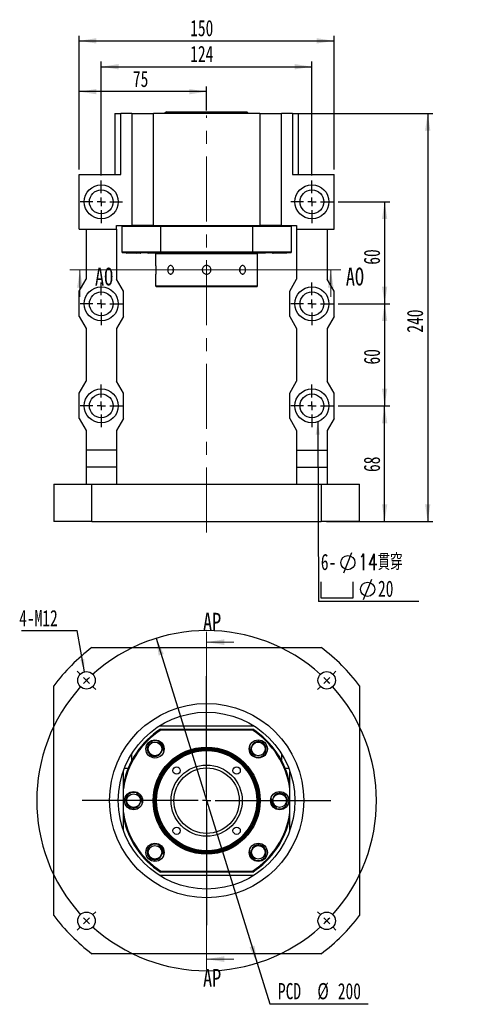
# Paper-space layout 'MBCK40-H' of a CAD drawing. Header units: millimetres. Extents: x 20 to 284, y 3 to 206.
# Tile 1 of 5: x 20 to 110, y 13 to 206. Entities that reach past the tile are written whole.
import ezdxf

# ---------------------------------------------------------------- set-up
doc = ezdxf.new("R2010")
doc.units = ezdxf.units.MM
doc.linetypes.add('CENTERX2', pattern=[20.32, 12.7, -2.54, 2.54, -2.54])
doc.layers.add('圖層0', color=7, linetype='Continuous')
doc.styles.add('SLDTEXTSTYLE0', font='TXT', dxfattribs={"width": 0.7})
doc.styles.add('SLDTEXTSTYLE1', font='TXT', dxfattribs={"width": 0.7, "bigfont": 'bigfont'})
doc.styles.add('SLDTEXTSTYLE3', font='TXT', dxfattribs={"width": 0.75})
doc.dimstyles.new('SLDDIMSTYLE1', dxfattribs={"dimtxt": 3.389974, "dimasz": 2.5, "dimexe": 0, "dimexo": 0.0625, "dimgap": 0.847493, "dimtad": 0, "dimtih": 1, "dimtoh": 1, "dimlfac": 3, "dimrnd": 1e-09, "dimzin": 12, "dimdsep": 46, "dimtxsty": 'SLDTEXTSTYLE0', "dimsah": 1, "dimcen": 0, "dimadec": 0, "dimazin": 3, "dimtfac": 1, "dimtmove": 0, "dimatfit": 3, "dimfxl": 0, "dimfrac": 2, "dimtolj": 1, "dimtzin": 12, "dimarcsym": 0})
doc.dimstyles.new('SLDDIMSTYLE2', dxfattribs={"dimtxt": 0.18, "dimasz": 2.5, "dimexe": 0, "dimexo": 0.0625, "dimgap": 0, "dimtad": 0, "dimtih": 1, "dimtoh": 1, "dimdec": 0, "dimrnd": 1e-09, "dimzin": 0, "dimdsep": 46, "dimtxsty": 'Standard', "dimsah": 1, "dimcen": 0.09, "dimadec": 0, "dimazin": 0, "dimtfac": 2.5, "dimtdec": 0, "dimtofl": 0, "dimtmove": 0, "dimatfit": 3, "dimfxl": 0, "dimfrac": 2, "dimtolj": 1, "dimtzin": 0, "dimarcsym": 0})
doc.dimstyles.new('SLDDIMSTYLE3', dxfattribs={"dimtxt": 3.389974, "dimasz": 2.5, "dimexe": 0, "dimexo": 0.0625, "dimgap": 0.847493, "dimtad": 1, "dimlfac": 3, "dimrnd": 1e-09, "dimzin": 12, "dimdsep": 46, "dimtxsty": 'SLDTEXTSTYLE0', "dimsah": 1, "dimcen": 0.09, "dimadec": 0, "dimazin": 3, "dimtfac": 1, "dimtofl": 0, "dimtmove": 0, "dimatfit": 3, "dimfxl": 0, "dimfrac": 2, "dimtolj": 1, "dimtzin": 12, "dimarcsym": 0})

# ---------------------------------------------------------------- blocks, each defined once
blk = doc.blocks.new('_D_40')
at = {"layer": '圖層0', "color": 7}
for p, q in [((46.95, 84.64), (66.78, 20.99)), ((66.78, 20.99), (69.27, 12.97)), ((69.27, 12.97), (88.58, 12.97))]:
    blk.add_line(p, q, dxfattribs=at)
for points in [[(46.95, 84.64), (47.46, 81.25), (48.46, 81.56)], [(66.78, 20.99), (66.27, 24.38), (65.27, 24.07)]]:
    blk.add_solid(points, dxfattribs=at)
at = {"layer": '圖層0', "color": 7, "char_height": 3.175, "attachment_point": 1, "style": 'SLDTEXTSTYLE0'}
for s, insert in [('PCD', (70.86, 17.06)), ('%%c', (78.59, 17.06)), ('200', (82.61, 17.06))]:
    blk.add_mtext(s, dxfattribs=dict(at, insert=insert))
blk = doc.blocks.new('SW_NOTE_10')
at = {"layer": '圖層0', "color": 0}
blk.add_line((-10.95, 0), (0, 0), dxfattribs=at)
at = {"layer": '圖層0', "color": 0, "insert": (-11.37, 4.01), "char_height": 3.175, "attachment_point": 1, "style": 'SLDTEXTSTYLE0'}
blk.add_mtext('4-M12', dxfattribs=at)
blk = doc.blocks.new('SW_CENTERMARKSYMBOL_16')
at = {"layer": '圖層0', "color": 0}
for p, q in [((-48.32, 1.18), (-48.94, 1.8)), ((-47.14, 0), (-47.73, 0.59)), ((-47.14, 0), (-46.55, -0.59)), ((-23.57, -21.9), (-23.57, 0.83)), ((0, 0), (-0.59, -0.59)), ((0, 0), (0.59, 0.59)), ((1.18, 1.18), (1.8, 1.8)), ((-45.96, -1.18), (-45.34, -1.8)), ((-1.18, -1.18), (-1.8, -1.8)), ((-23.57, -23.57), (-23.57, -22.74)), ((-25.24, -23.57), (-47.97, -23.57)), ((-23.57, -23.57), (-24.4, -23.57)), ((-23.57, -23.57), (-23.57, -24.4)), ((-23.57, -23.57), (-22.74, -23.57)), ((-21.9, -23.57), (0.83, -23.57)), ((-23.57, -25.24), (-23.57, -47.97)), ((-45.96, -45.96), (-45.34, -45.34)), ((-1.18, -45.96), (-1.8, -45.34)), ((-47.14, -47.14), (-47.73, -47.73)), ((-47.14, -47.14), (-46.55, -46.55)), ((0, -47.14), (-0.59, -46.55)), ((0, -47.14), (0.59, -47.73)), ((-48.32, -48.32), (-48.94, -48.94)), ((1.18, -48.32), (1.8, -48.94))]:
    blk.add_line(p, q, dxfattribs=at)
for start, end in [(47.8648, 132.1352), (135, 136.4324), (133.5676, 135), (45, 46.4324), (43.5676, 45), (137.8648, 222.1352), (317.8648, 42.1352), (223.5676, 225), (225, 226.4324), (313.5676, 315), (315, 316.4324), (227.8648, 312.1352)]:
    blk.add_arc((-23.57, -23.57), 33.33, start, end, dxfattribs=at)
blk = doc.blocks.new('_D_41')
at = {"layer": '圖層0', "color": 7}
for p, q in [((74.71, 187.52), (101.25, 187.52)), ((100.25, 187.52), (100.25, 107.52)), ((80.36, 107.52), (101.25, 107.52))]:
    blk.add_line(p, q, dxfattribs=at)
for points in [[(100.25, 187.52), (99.73, 184.13), (100.77, 184.13)], [(100.25, 107.52), (100.77, 110.91), (99.73, 110.91)]]:
    blk.add_solid(points, dxfattribs=at)
at = {"layer": '圖層0', "color": 7, "insert": (96.16, 144.54), "char_height": 3.175, "attachment_point": 1, "rotation": 90, "style": 'SLDTEXTSTYLE0'}
blk.add_mtext('240', dxfattribs=at)
blk = doc.blocks.new('_D_42')
at = {"layer": '圖層0', "color": 7}
for p, q in [((36.2, 175.36), (36.2, 197.66)), ((77.53, 175.36), (77.53, 197.66)), ((36.2, 196.66), (77.53, 196.66))]:
    blk.add_line(p, q, dxfattribs=at)
for points in [[(36.2, 196.66), (39.59, 196.14), (39.59, 197.19)], [(77.53, 196.66), (74.14, 197.19), (74.14, 196.14)]]:
    blk.add_solid(points, dxfattribs=at)
at = {"layer": '圖層0', "color": 7, "insert": (53.64, 200.76), "char_height": 3.175, "attachment_point": 1, "style": 'SLDTEXTSTYLE0'}
blk.add_mtext('124', dxfattribs=at)
blk = doc.blocks.new('_D_43')
at = {"layer": '圖層0', "color": 7}
for p, q in [((82.7, 130.19), (92.79, 130.19)), ((91.79, 107.52), (91.79, 130.19)), ((87.86, 107.52), (92.79, 107.52))]:
    blk.add_line(p, q, dxfattribs=at)
for points in [[(91.79, 130.19), (91.27, 126.8), (92.32, 126.8)], [(91.79, 107.52), (92.32, 110.91), (91.27, 110.91)]]:
    blk.add_solid(points, dxfattribs=at)
at = {"layer": '圖層0', "color": 7, "insert": (87.7, 117.23), "char_height": 3.175, "attachment_point": 1, "rotation": 90, "style": 'SLDTEXTSTYLE0'}
blk.add_mtext('68', dxfattribs=at)
blk = doc.blocks.new('_D_44')
at = {"layer": '圖層0', "color": 7}
for p, q in [((82.7, 150.19), (92.79, 150.19)), ((91.79, 150.19), (91.79, 130.19)), ((82.7, 130.19), (92.79, 130.19))]:
    blk.add_line(p, q, dxfattribs=at)
for points in [[(91.79, 150.19), (91.27, 146.8), (92.32, 146.8)], [(91.79, 130.19), (92.32, 133.58), (91.27, 133.58)]]:
    blk.add_solid(points, dxfattribs=at)
at = {"layer": '圖層0', "color": 7, "insert": (87.7, 138.3), "char_height": 3.175, "attachment_point": 1, "rotation": 90, "style": 'SLDTEXTSTYLE0'}
blk.add_mtext('60', dxfattribs=at)
blk = doc.blocks.new('_D_45')
at = {"layer": '圖層0', "color": 7}
for p, q in [((82.7, 170.19), (92.79, 170.19)), ((91.79, 170.19), (91.79, 150.19)), ((82.7, 150.19), (92.79, 150.19))]:
    blk.add_line(p, q, dxfattribs=at)
for points in [[(91.79, 170.19), (91.27, 166.8), (92.32, 166.8)], [(91.79, 150.19), (92.32, 153.58), (91.27, 153.58)]]:
    blk.add_solid(points, dxfattribs=at)
at = {"layer": '圖層0', "color": 7, "insert": (87.7, 157.86), "char_height": 3.175, "attachment_point": 1, "rotation": 90, "style": 'SLDTEXTSTYLE0'}
blk.add_mtext('60', dxfattribs=at)
blk = doc.blocks.new('_D_46')
at = {"layer": '圖層0', "color": 7}
for p, q in [((31.86, 176.52), (31.86, 192.78)), ((56.86, 191.78), (31.86, 191.78)), ((56.86, 188.08), (56.86, 192.78))]:
    blk.add_line(p, q, dxfattribs=at)
for points in [[(31.86, 191.78), (35.25, 191.26), (35.25, 192.3)], [(56.86, 191.78), (53.47, 192.3), (53.47, 191.26)]]:
    blk.add_solid(points, dxfattribs=at)
at = {"layer": '圖層0', "color": 7, "insert": (42.4, 195.87), "char_height": 3.175, "attachment_point": 1, "style": 'SLDTEXTSTYLE0'}
blk.add_mtext('75', dxfattribs=at)
blk = doc.blocks.new('_D_47')
at = {"layer": '圖層0', "color": 7}
for p, q in [((31.86, 176.52), (31.86, 202.74)), ((81.86, 176.52), (81.86, 202.74)), ((31.86, 201.74), (81.86, 201.74))]:
    blk.add_line(p, q, dxfattribs=at)
for points in [[(31.86, 201.74), (35.25, 201.21), (35.25, 202.26)], [(81.86, 201.74), (78.47, 202.26), (78.47, 201.21)]]:
    blk.add_solid(points, dxfattribs=at)
at = {"layer": '圖層0', "color": 7, "insert": (53.64, 205.83), "char_height": 3.175, "attachment_point": 1, "style": 'SLDTEXTSTYLE0'}
blk.add_mtext('150', dxfattribs=at)
blk = doc.blocks.new('SW_SYMBOL_HOLE_DIAM')
at = {"layer": '圖層0', "color": 0}
blk.add_line((300, 0), (700, 1000), dxfattribs=at)
blk.add_circle((500, 500), 350, dxfattribs=at)
blk = doc.blocks.new('SW_SYMBOL_HOLE_SPOT')
at = {"layer": '圖層0', "color": 0}
for p, q in [((0, 875), (0, 75)), ((1600, 75), (1600, 875)), ((0, 75), (1600, 75))]:
    blk.add_line(p, q, dxfattribs=at)
blk = doc.blocks.new('SW_NOTE_11')
at = {"layer": '圖層0', "color": 0}
blk.add_line((19.65, 0), (0, 0), dxfattribs=at)
at = {"layer": '圖層0', "color": 0, "xscale": 0.003964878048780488, "yscale": 0.003964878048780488, "zscale": 0.003964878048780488}
for name, p in [('SW_SYMBOL_HOLE_DIAM', (3.75, 5.65)), ('SW_SYMBOL_HOLE_SPOT', (0.43, 0.42)), ('SW_SYMBOL_HOLE_DIAM', (7.63, 0.42))]:
    blk.add_blockref(name, p, dxfattribs=at)
at = {"layer": '圖層0', "color": 0, "char_height": 3.175, "attachment_point": 1}
for s, insert, style in [('6-', (0.43, 9.35), 'SLDTEXTSTYLE0'), ('14\\M+18AD1\\M+190FA', (7.77, 9.35), 'SLDTEXTSTYLE1'), ('20', (11.65, 4.11), 'SLDTEXTSTYLE0')]:
    blk.add_mtext(s, dxfattribs=dict(at, insert=insert, style=style))
blk = doc.blocks.new('SW_CENTERMARKSYMBOL_17')
at = {"layer": '圖層0', "color": 0}
for p, q in [((0, 1.67), (0, 4.17)), ((-1.67, 0), (-4.17, 0)), ((0, 0), (-0.83, 0)), ((0, 0), (0, 0.83)), ((0, 0), (0, -0.83)), ((0, 0), (0.83, 0)), ((1.67, 0), (4.17, 0)), ((0, -1.67), (0, -4.17))]:
    blk.add_line(p, q, dxfattribs=at)
blk = doc.blocks.new('SW_CENTERMARKSYMBOL_18')
at = {"layer": '圖層0', "color": 0}
for p, q in [((0, 1.67), (0, 4.17)), ((-1.67, 0), (-4.17, 0)), ((0, 0), (-0.83, 0)), ((0, 0), (0, 0.83)), ((0, 0), (0, -0.83)), ((0, 0), (0.83, 0)), ((1.67, 0), (4.17, 0)), ((0, -1.67), (0, -4.17))]:
    blk.add_line(p, q, dxfattribs=at)
blk = doc.blocks.new('SW_CENTERMARKSYMBOL_19')
at = {"layer": '圖層0', "color": 0}
for p, q in [((0, 1.67), (0, 4.17)), ((-1.67, 0), (-4.17, 0)), ((0, 0), (-0.83, 0)), ((0, 0), (0, 0.83)), ((0, 0), (0, -0.83)), ((0, 0), (0.83, 0)), ((1.67, 0), (4.17, 0)), ((0, -1.67), (0, -4.17))]:
    blk.add_line(p, q, dxfattribs=at)
blk = doc.blocks.new('SW_CENTERMARKSYMBOL_20')
at = {"layer": '圖層0', "color": 0}
for p, q in [((0, 1.67), (0, 4.17)), ((-1.67, 0), (-4.17, 0)), ((0, 0), (-0.83, 0)), ((0, 0), (0, 0.83)), ((0, 0), (0, -0.83)), ((0, 0), (0.83, 0)), ((1.67, 0), (4.17, 0)), ((0, -1.67), (0, -4.17))]:
    blk.add_line(p, q, dxfattribs=at)
blk = doc.blocks.new('SW_CENTERMARKSYMBOL_21')
at = {"layer": '圖層0', "color": 0}
for p, q in [((0, 1.67), (0, 4.17)), ((-1.67, 0), (-4.17, 0)), ((0, 0), (-0.83, 0)), ((0, 0), (0, 0.83)), ((0, 0), (0, -0.83)), ((0, 0), (0.83, 0)), ((1.67, 0), (4.17, 0)), ((0, -1.67), (0, -4.17))]:
    blk.add_line(p, q, dxfattribs=at)
blk = doc.blocks.new('SW_CENTERMARKSYMBOL_22')
at = {"layer": '圖層0', "color": 0}
for p, q in [((0, 1.67), (0, 4.17)), ((-1.67, 0), (-4.17, 0)), ((0, 0), (-0.83, 0)), ((0, 0), (0, 0.83)), ((0, 0), (0, -0.83)), ((0, 0), (0.83, 0)), ((1.67, 0), (4.17, 0)), ((0, -1.67), (0, -4.17))]:
    blk.add_line(p, q, dxfattribs=at)

psp = doc.layouts.new('MBCK40-H')

# ---------------------------------------------------------------- linework, layer by layer
at = {"color": 7, "linetype": 'Continuous', "lineweight": 25}
for p, q in [((38.8643, 187.524), (38.8643, 175.524)), ((38.8643, 187.524), (40.0153, 187.524)), ((40.0153, 175.524), (40.0153, 187.524)), ((42.1976, 187.524), (40.0153, 187.524)), ((42.1976, 187.524), (42.1976, 165.524)), ((42.1976, 187.524), (46.4293, 187.524)), ((46.4293, 165.524), (46.4293, 187.524)), ((67.2992, 187.524), (46.4293, 187.524)), ((48.9643, 187.8573), (48.6309, 187.524)), ((48.9643, 187.8573), (55.5017, 187.8573)), ((55.5017, 187.8573), (64.7643, 187.8573)), ((65.0976, 187.524), (64.7643, 187.8573)), ((67.2992, 187.524), (67.2992, 165.524)), ((67.2992, 187.524), (71.5309, 187.524)), ((71.5309, 165.524), (71.5309, 187.524)), ((73.7133, 187.524), (71.5309, 187.524)), ((73.7133, 187.524), (73.7133, 175.524)), ((73.7133, 187.524), (74.8643, 187.524)), ((74.8643, 175.524), (74.8643, 187.524)), ((31.8643, 164.8573), (31.8643, 175.524)), ((31.8643, 175.524), (40.0153, 175.524)), ((73.7133, 175.524), (81.8643, 175.524)), ((81.8643, 164.8573), (81.8643, 175.524)), ((31.8643, 164.8573), (39.1976, 164.8573)), ((33.1976, 164.8573), (33.1976, 155.024)), ((39.1976, 164.8573), (39.1976, 165.524)), ((39.1976, 165.524), (41.6282, 165.524)), ((39.1976, 164.8573), (39.1976, 155.024)), ((40.3643, 165.524), (40.1976, 165.3573)), ((40.1976, 165.3573), (40.1976, 160.3573)), ((47.8211, 165.3573), (40.1976, 165.3573)), ((41.6282, 165.524), (42.1976, 165.524)), ((46.4293, 165.524), (42.1976, 165.524)), ((46.4293, 165.524), (67.2992, 165.524)), ((47.8704, 165.524), (47.8211, 165.3573)), ((65.9074, 165.3573), (47.8211, 165.3573)), ((47.8211, 165.3573), (47.8211, 160.3573)), ((65.9074, 165.3573), (65.8581, 165.524)), ((73.5309, 165.3573), (65.9074, 165.3573)), ((65.9074, 160.3573), (65.9074, 165.3573)), ((71.5309, 165.524), (67.2992, 165.524)), ((71.5309, 165.524), (72.1004, 165.524)), ((72.1004, 165.524), (74.5309, 165.524)), ((73.5309, 165.3573), (73.3643, 165.524)), ((73.5309, 160.3573), (73.5309, 165.3573)), ((74.5309, 165.524), (74.5309, 164.8573)), ((74.5309, 164.8573), (81.8643, 164.8573)), ((74.5309, 164.8573), (74.5309, 155.024)), ((80.5309, 164.8573), (80.5309, 155.024)), ((40.1976, 160.3573), (40.3643, 160.1907)), ((40.1976, 160.3573), (47.8211, 160.3573)), ((47.8704, 160.1907), (40.3643, 160.1907)), ((41.0976, 160.1907), (41.1976, 160.0907)), ((43.0808, 160.1534), (43.3431, 160.1907)), ((43.927, 160.1205), (43.927, 160.1907)), ((45.2957, 160.1907), (45.3957, 160.0907)), ((47.2789, 160.1534), (47.5412, 160.1907)), ((47.8211, 160.3573), (65.9074, 160.3573)), ((47.8211, 160.3573), (47.8704, 160.1907)), ((65.8581, 160.1907), (47.8704, 160.1907)), ((48.1251, 160.1205), (48.1251, 160.1907)), ((65.6034, 160.1907), (65.6034, 160.1205)), ((65.8581, 160.1907), (65.9074, 160.3573)), ((73.3643, 160.1907), (65.8581, 160.1907)), ((65.9074, 160.3573), (73.5309, 160.3573)), ((68.3328, 160.0907), (68.4328, 160.1907)), ((69.8016, 160.1907), (69.8016, 160.1205)), ((72.5309, 160.0907), (72.6309, 160.1907)), ((73.3643, 160.1907), (73.5309, 160.3573)), ((43.8643, 160.0907), (41.1976, 160.0907)), ((43.8643, 160.0907), (43.9248, 160.1512)), ((48.0624, 160.0907), (45.3957, 160.0907)), ((46.9309, 160.0907), (46.8643, 160.024)), ((46.8643, 160.024), (46.8643, 157.7073)), ((56.8643, 160.024), (46.8643, 160.024)), ((48.0624, 160.0907), (48.1229, 160.1512)), ((66.8643, 160.024), (56.8643, 160.024)), ((65.6056, 160.1512), (65.6661, 160.0907)), ((65.8538, 160.0907), (65.6661, 160.0907)), ((68.3328, 160.0907), (65.8538, 160.0907)), ((66.8643, 160.024), (66.7976, 160.0907)), ((66.8643, 157.6968), (66.8643, 160.024)), ((69.8038, 160.1512), (69.8643, 160.0907)), ((70.052, 160.0907), (69.8643, 160.0907)), ((72.5309, 160.0907), (70.052, 160.0907)), ((31.8643, 152.6907), (33.1976, 155.024)), ((40.5309, 152.6907), (39.1976, 155.024)), ((46.8643, 156.0179), (46.8643, 153.6907)), ((66.8643, 153.6907), (66.8643, 156.0073)), ((73.1976, 152.6907), (74.5309, 155.024)), ((81.8643, 152.6907), (80.5309, 155.024)), ((31.8643, 147.6907), (31.8643, 152.6907)), ((40.5309, 147.6907), (40.5309, 152.6907)), ((46.8643, 153.6907), (47.0309, 153.524)), ((46.8643, 153.6907), (66.8643, 153.6907)), ((66.6976, 153.524), (47.0309, 153.524)), ((66.6976, 153.524), (66.8643, 153.6907)), ((73.1976, 147.6907), (73.1976, 152.6907)), ((81.8643, 147.6907), (81.8643, 152.6907)), ((31.8643, 147.6907), (33.1976, 145.3573)), ((40.5309, 147.6907), (39.1976, 145.3573)), ((73.1976, 147.6907), (74.5309, 145.3573)), ((81.8643, 147.6907), (80.5309, 145.3573)), ((33.1976, 145.3573), (33.1976, 135.024)), ((39.1976, 145.3573), (39.1976, 135.024)), ((74.5309, 145.3573), (74.5309, 135.024)), ((80.5309, 145.3573), (80.5309, 135.024)), ((31.8643, 132.6907), (33.1976, 135.024)), ((40.5309, 132.6907), (39.1976, 135.024)), ((73.1976, 132.6907), (74.5309, 135.024)), ((81.8643, 132.6907), (80.5309, 135.024)), ((31.8643, 127.6907), (31.8643, 132.6907)), ((40.5309, 127.6907), (40.5309, 132.6907)), ((73.1976, 127.6907), (73.1976, 132.6907)), ((81.8643, 127.6907), (81.8643, 132.6907)), ((31.8643, 127.6907), (33.1976, 125.3573)), ((40.5309, 127.6907), (39.1976, 125.3573)), ((73.1976, 127.6907), (74.5309, 125.3573)), ((81.8643, 127.6907), (80.5309, 125.3573)), ((33.1976, 125.3573), (33.1976, 121.524)), ((39.1976, 125.3573), (39.1976, 121.524)), ((74.5309, 125.3573), (74.5309, 121.524)), ((80.5309, 125.3573), (80.5309, 121.524)), ((39.1976, 121.524), (33.1976, 121.524)), ((33.1976, 121.524), (33.1976, 118.1907)), ((39.1976, 121.524), (39.1976, 118.1907)), ((74.5309, 121.524), (80.5309, 121.524)), ((74.5309, 121.524), (74.5309, 118.1907)), ((80.5309, 121.524), (80.5309, 118.1907)), ((39.1976, 118.1907), (33.1976, 118.1907)), ((33.1976, 118.1907), (33.1976, 114.8573)), ((39.1976, 118.1907), (39.1976, 114.8573)), ((74.5309, 118.1907), (80.5309, 118.1907)), ((74.5309, 118.1907), (74.5309, 114.8573)), ((80.5309, 118.1907), (80.5309, 114.8573)), ((26.8643, 114.8573), (26.8643, 107.524)), ((26.8643, 114.8573), (34.3643, 114.8573)), ((34.3643, 107.524), (34.3643, 114.8573)), ((34.3643, 114.8573), (79.3643, 114.8573)), ((79.3643, 114.8573), (79.3643, 107.524)), ((79.3643, 114.8573), (86.8643, 114.8573)), ((86.8643, 107.524), (86.8643, 114.8573)), ((34.3643, 107.524), (26.8643, 107.524)), ((34.3643, 107.524), (79.3643, 107.524)), ((86.8643, 107.524), (79.3643, 107.524)), ((34.3643, 82.8154), (79.3643, 82.8154)), ((26.8643, 30.3154), (26.8643, 75.3154)), ((86.8643, 75.3154), (86.8643, 30.3154)), ((47.6267, 67.4821), (66.1019, 67.4821)), ((47.8211, 66.8154), (47.8704, 66.6487)), ((47.8211, 66.8154), (65.9074, 66.8154)), ((65.8581, 66.6487), (47.8704, 66.6487)), ((65.8581, 66.6487), (65.9074, 66.8154)), ((42.1976, 60.7316), (42.1976, 62.053)), ((71.5309, 62.053), (71.5309, 60.7316)), ((40.5309, 58.4821), (40.4834, 58.4821)), ((40.5309, 47.0131), (40.5309, 58.4821)), ((40.7294, 59.1487), (41.4478, 59.1487)), ((72.2807, 59.1487), (72.9991, 59.1487)), ((73.1976, 47.0131), (73.1976, 58.4821)), ((73.1976, 58.4821), (73.2451, 58.4821)), ((47.8211, 38.8154), (47.8704, 38.9821)), ((65.9074, 38.8154), (47.8211, 38.8154)), ((47.8704, 38.9821), (65.8581, 38.9821)), ((65.8581, 38.9821), (65.9074, 38.8154)), ((66.1019, 38.1487), (47.6267, 38.1487)), ((79.3643, 22.8154), (34.3643, 22.8154))]:
    psp.add_line(p, q, dxfattribs=at)
at = {"color": 7, "linetype": 'Continuous', "lineweight": 18}
for p, q in [((83.2224, 156.8532), (30.0046, 156.8532)), ((32.0046, 151.5332), (32.0046, 156.8532)), ((81.2224, 151.5332), (81.2224, 156.8532)), ((56.8643, 85.8821), (56.8643, 19.7487)), ((62.1843, 83.8821), (56.8643, 83.8821)), ((62.1843, 21.7487), (56.8643, 21.7487))]:
    psp.add_line(p, q, dxfattribs=at)
at = {"color": 7, "linetype": 'Continuous', "lineweight": 25, "flags": 128}
for points in [[(63.3999, 156.4795), (63.4351, 156.5998), (63.4639, 156.8573)], [(63.4639, 156.8573), (63.4351, 157.1148), (63.4011, 157.2317)]]:
    psp.add_lwpolyline(points, dxfattribs=at)
at = {"color": 7, "linetype": 'Continuous', "lineweight": 25}
for centre, radius in [((36.1976, 170.1907), 3.3333), ((36.1976, 170.1907), 2.3333), ((77.5309, 170.1907), 3.3333), ((77.5309, 170.1907), 2.3333), ((36.1976, 150.1907), 3.3333), ((36.1976, 150.1907), 2.3333), ((77.5309, 150.1907), 3.3333), ((77.5309, 150.1907), 2.3333), ((36.1976, 130.1907), 3.3333), ((77.5309, 130.1907), 3.3333), ((36.1976, 130.1907), 2.3333), ((77.5309, 130.1907), 2.3333), ((33.294, 76.3856), 1.7167), ((80.4345, 76.3856), 1.7167), ((56.8643, 52.8154), 19.05), ((56.8643, 52.8154), 17.3333), ((46.7291, 62.9506), 1.7833), ((46.7291, 62.9506), 1.3333), ((66.9995, 62.9506), 1.7833), ((66.9995, 62.9506), 1.3333), ((56.8643, 52.8154), 10.5), ((56.8643, 52.8154), 10.3333), ((56.8643, 52.8154), 10.1667), ((56.8643, 52.8154), 10), ((56.8643, 52.8154), 9.8333), ((56.8643, 52.8154), 6.9833), ((50.9717, 58.7079), 0.7167), ((56.8643, 52.8154), 6.4167), ((62.7568, 58.7079), 0.7167), ((42.5309, 52.8154), 1.7833), ((42.5309, 52.8154), 1.3333), ((71.1976, 52.8154), 1.7833), ((71.1976, 52.8154), 1.3333), ((50.9717, 46.9228), 0.7167), ((62.7568, 46.9228), 0.7167), ((46.7291, 42.6802), 1.7833), ((66.9995, 42.6802), 1.7833), ((46.7291, 42.6802), 1.3333), ((66.9995, 42.6802), 1.3333), ((33.294, 29.2452), 1.7167), ((80.4345, 29.2452), 1.7167)]:
    psp.add_circle(centre, radius, dxfattribs=at)
for centre, radius, start, end in [((51.4022, 156.8574), 1.1381, 160.98217, 199.350093), ((56.8643, 52.8154), 37.5, 126.869898, 143.130102), ((56.8643, 52.8154), 37.5, 36.869898, 53.130102), ((56.8643, 52.8154), 16.6667, 122.85988, 168.521659), ((56.8643, 52.8154), 16.5, 123.030152, 171.849462), ((56.8643, 52.8154), 16.5, 8.150538, 56.969848), ((56.8643, 52.8154), 16.6667, 11.478341, 57.14012), ((56.8643, 52.8154), 16.5, 188.150538, 236.969848), ((56.8643, 52.8154), 16.5, 303.030152, 351.849462), ((56.8643, 52.8154), 16.6667, 191.478341, 237.14012), ((56.8643, 52.8154), 16.6667, 302.85988, 348.521659), ((56.8643, 52.8154), 37.5, 216.869898, 233.130102), ((56.8643, 52.8154), 37.5, 306.869898, 323.130102)]:
    psp.add_arc(centre, radius, start, end, dxfattribs=at)
for points, knots in [([(47.2789, 160.1534), (47.3618, 160.1584), (47.5611, 160.1704), (47.7093, 160.1832), (47.7959, 160.1907)], [0, 0, 0, 0, 0.41587975, 1, 1, 1, 1]), ([(66.4203, 160.1907), (66.3532, 160.1881), (66.1382, 160.1801), (65.8884, 160.167), (65.7676, 160.1574), (65.7163, 160.1534)], [0, 0, 0, 0, 0.20702456, 0.66361557, 1, 1, 1, 1]), ([(65.7163, 160.1534), (65.811, 160.1652), (65.9093, 160.1775), (66.1046, 160.1902), (66.1117, 160.1907)], [0, 0, 0, 0, 0.96379533, 1, 1, 1, 1]), ([(70.6184, 160.1907), (70.5513, 160.1881), (70.3363, 160.1801), (70.0866, 160.167), (69.9657, 160.1574), (69.9144, 160.1534)], [0, 0, 0, 0, 0.20702451, 0.66361576, 1, 1, 1, 1]), ([(69.9144, 160.1534), (70.0092, 160.1652), (70.1074, 160.1775), (70.3028, 160.1902), (70.3098, 160.1907)], [0, 0, 0, 0, 0.96379517, 1, 1, 1, 1]), ([(46.8643, 157.7073), (46.8651, 157.698), (46.8667, 157.6792), (46.8781, 157.5333), (46.8908, 157.3181), (46.9, 157.0489), (46.9014, 156.7587), (46.8945, 156.4804), (46.8822, 156.2426), (46.8705, 156.0802), (46.8639, 156.0028), (46.8649, 156.0149), (46.8651, 156.0179)], [0, 0, 0, 0, 0.10710729, 0.21420486, 0.32154429, 0.42904499, 0.53628219, 0.64324247, 0.75034476, 0.85778583, 0.96523474, 1, 1, 1, 1]), ([(50.407, 156.8573), (50.4, 156.7638), (50.3859, 156.5768), (50.2769, 156.3277), (50.1191, 156.1379), (49.9263, 156.0291), (49.7242, 156.0136), (49.5357, 156.093), (49.3801, 156.258), (49.2721, 156.4907), (49.2215, 156.7649), (49.2324, 157.0492), (49.3038, 157.3116), (49.4297, 157.5232), (49.5991, 157.6602), (49.7952, 157.7066), (49.9964, 157.6574), (50.1796, 157.5186), (50.3209, 157.3054), (50.3964, 157.0719), (50.404, 156.9178), (50.407, 156.8573)], [0, 0, 0, 0, 0.05356144, 0.10711844, 0.16079277, 0.21454387, 0.26816794, 0.32166019, 0.37521968, 0.42894151, 0.48266806, 0.5362333, 0.58972282, 0.64334057, 0.69709008, 0.75077009, 0.80428811, 0.85780415, 0.91148009, 0.96523035, 1, 1, 1, 1]), ([(56.8643, 156.0073), (56.7689, 156.0167), (56.5781, 156.0354), (56.3241, 156.1813), (56.1305, 156.3965), (56.0194, 156.6657), (56.0037, 156.9559), (56.0846, 157.2346), (56.2528, 157.4709), (56.4902, 157.6387), (56.7699, 157.7184), (57.0599, 157.7011), (57.3275, 157.5892), (57.5433, 157.3951), (57.6831, 157.1401), (57.7305, 156.8532), (57.6804, 156.5673), (57.5389, 156.3138), (57.3215, 156.1224), (57.0833, 156.0215), (56.9261, 156.0113), (56.8643, 156.0073)], [0, 0, 0, 0, 0.05355683, 0.10710925, 0.16078216, 0.21453571, 0.2681575, 0.32164082, 0.37519439, 0.42891813, 0.48264603, 0.53620652, 0.58968928, 0.64330394, 0.69705515, 0.75073571, 0.80424595, 0.85775396, 0.9114301, 0.96518304, 1, 1, 1, 1]), ([(64.5, 156.8573), (64.494, 156.7638), (64.4822, 156.5768), (64.3888, 156.3277), (64.2482, 156.1379), (64.0678, 156.0291), (63.8676, 156.0136), (63.6697, 156.093), (63.4975, 156.258), (63.373, 156.4907), (63.3131, 156.7649), (63.3262, 157.0492), (63.41, 157.3116), (63.5534, 157.5232), (63.7375, 157.6602), (63.9393, 157.7066), (64.1345, 157.6574), (64.3028, 157.5186), (64.4268, 157.3054), (64.491, 157.0719), (64.4974, 156.9178), (64.5, 156.8573)], [0, 0, 0, 0, 0.05356144, 0.10711844, 0.16079277, 0.21454387, 0.26816794, 0.32166019, 0.37521968, 0.42894151, 0.48266806, 0.5362333, 0.58972282, 0.64334057, 0.69709008, 0.75077009, 0.80428811, 0.85780415, 0.91148009, 0.96523035, 1, 1, 1, 1]), ([(66.8643, 156.0073), (66.8634, 156.0167), (66.8618, 156.0354), (66.8504, 156.1813), (66.8377, 156.3965), (66.8285, 156.6657), (66.8272, 156.956), (66.834, 157.2343), (66.8463, 157.4721), (66.8581, 157.6344), (66.8646, 157.7118), (66.8636, 157.6998), (66.8634, 157.6968)], [0, 0, 0, 0, 0.1071073, 0.21420578, 0.32154523, 0.42904594, 0.53628315, 0.64324344, 0.75034422, 0.8577853, 0.96523473, 1, 1, 1, 1]), ([(48.1811, 63.7688), (48.0688, 63.919), (47.8441, 64.2194), (47.3437, 64.4959), (46.793, 64.596), (46.243, 64.5059), (45.762, 64.2398), (45.4008, 63.8317), (45.1992, 63.3332), (45.1778, 62.8009), (45.3319, 62.2979), (45.6441, 61.8811), (46.0721, 61.5944), (46.5655, 61.4709), (47.0677, 61.5185), (47.5157, 61.7292), (47.8417, 62.043), (47.9614, 62.2942), (48.0122, 62.4007)], [0, 0, 0, 0, 0.0681339, 0.13627833, 0.2036936, 0.27020396, 0.33650236, 0.40138688, 0.46630833, 0.52981156, 0.59308676, 0.65547523, 0.71711382, 0.77838443, 0.8383954, 0.89845205, 0.95692282, 1, 1, 1, 1]), ([(47.2789, 64.2338), (47.427, 64.1754), (47.7254, 64.0578), (48.0784, 63.7056), (48.305, 63.2552), (48.3716, 62.8327), (48.3434, 62.583), (48.3343, 62.5024)], [0, 0, 0, 0, 0.21441131, 0.43222244, 0.65947709, 0.89005054, 1, 1, 1, 1]), ([(48.0122, 62.4007), (48.0412, 62.4794), (48.0971, 62.6309), (48.1287, 62.8687), (48.1235, 63.1013), (48.0792, 63.33), (47.9978, 63.5484), (47.8417, 63.8179), (47.6032, 64.0689), (47.3712, 64.1869), (47.2789, 64.2338)], [0, 0, 0, 0, 0.11470625, 0.22065319, 0.32660021, 0.43254738, 0.53849402, 0.64444104, 0.85864388, 1, 1, 1, 1]), ([(65.5474, 62.1324), (65.6598, 61.9822), (65.8844, 61.6818), (66.3848, 61.4053), (66.9355, 61.3052), (67.4855, 61.3952), (67.9665, 61.6613), (68.3277, 62.0695), (68.5293, 62.568), (68.5507, 63.1003), (68.3966, 63.6033), (68.0844, 64.0201), (67.6564, 64.3067), (67.163, 64.4303), (66.6608, 64.3826), (66.2129, 64.1719), (65.8868, 63.8582), (65.7671, 63.607), (65.7163, 63.5005)], [0, 0, 0, 0, 0.06813385, 0.13627828, 0.20369355, 0.2702039, 0.33650231, 0.40138689, 0.46630828, 0.52981151, 0.59308671, 0.65547519, 0.71711378, 0.77838439, 0.83839536, 0.89845204, 0.95692281, 1, 1, 1, 1]), ([(66.4496, 61.6674), (66.3015, 61.7258), (66.0031, 61.8434), (65.6502, 62.1956), (65.4235, 62.6459), (65.3569, 63.0685), (65.3851, 63.3182), (65.3942, 63.3988)], [0, 0, 0, 0, 0.21441125, 0.43222232, 0.65947691, 0.89005057, 1, 1, 1, 1]), ([(65.7163, 63.5005), (65.6873, 63.4217), (65.6315, 63.2703), (65.5998, 63.0325), (65.605, 62.7998), (65.6493, 62.5711), (65.7307, 62.3527), (65.8868, 62.0832), (66.1253, 61.8322), (66.3573, 61.7143), (66.4496, 61.6674)], [0, 0, 0, 0, 0.11470626, 0.22065321, 0.32660024, 0.43254714, 0.53849405, 0.64444108, 0.85864373, 1, 1, 1, 1]), ([(43.9829, 53.6336), (43.8706, 53.7838), (43.646, 54.0842), (43.1455, 54.3607), (42.5948, 54.4608), (42.0449, 54.3707), (41.5638, 54.1046), (41.2027, 53.6965), (41.001, 53.198), (40.9797, 52.6657), (41.1338, 52.1627), (41.4459, 51.7459), (41.874, 51.4592), (42.3673, 51.3357), (42.8695, 51.3833), (43.3175, 51.594), (43.6435, 51.9078), (43.7633, 52.159), (43.8141, 52.2655)], [0, 0, 0, 0, 0.06813381, 0.13627836, 0.20369348, 0.2702039, 0.3365023, 0.40138687, 0.46630824, 0.5298115, 0.59308671, 0.65547513, 0.71711372, 0.77838441, 0.83839531, 0.89845201, 0.95692283, 1, 1, 1, 1]), ([(43.0808, 54.0986), (43.2288, 54.0402), (43.5272, 53.9226), (43.8802, 53.5704), (44.1069, 53.12), (44.1735, 52.6975), (44.1453, 52.4478), (44.1362, 52.3672)], [0, 0, 0, 0, 0.21441111, 0.43222227, 0.65947703, 0.89005052, 1, 1, 1, 1]), ([(43.8141, 52.2655), (43.8431, 52.3442), (43.8989, 52.4957), (43.9306, 52.7335), (43.9254, 52.9661), (43.8811, 53.1948), (43.7997, 53.4132), (43.6436, 53.6827), (43.405, 53.9337), (43.173, 54.0517), (43.0808, 54.0986)], [0, 0, 0, 0, 0.11470629, 0.22065326, 0.32660024, 0.43254726, 0.53849426, 0.64444124, 0.85864385, 1, 1, 1, 1]), ([(69.7456, 51.9972), (69.8579, 51.847), (70.0825, 51.5466), (70.583, 51.2701), (71.1337, 51.17), (71.6836, 51.26), (72.1647, 51.5261), (72.5258, 51.9343), (72.7275, 52.4328), (72.7488, 52.9651), (72.5948, 53.4681), (72.2826, 53.8849), (71.8546, 54.1715), (71.3612, 54.2951), (70.859, 54.2474), (70.411, 54.0367), (70.085, 53.723), (69.9652, 53.4718), (69.9144, 53.3653)], [0, 0, 0, 0, 0.06813381, 0.13627836, 0.20369348, 0.2702039, 0.3365023, 0.40138687, 0.46630824, 0.5298115, 0.59308671, 0.65547513, 0.71711372, 0.77838441, 0.83839531, 0.89845201, 0.95692283, 1, 1, 1, 1]), ([(70.6477, 51.5322), (70.4997, 51.5906), (70.2013, 51.7082), (69.8483, 52.0604), (69.6217, 52.5107), (69.555, 52.9333), (69.5832, 53.183), (69.5923, 53.2636)], [0, 0, 0, 0, 0.21441111, 0.43222227, 0.65947703, 0.89005052, 1, 1, 1, 1]), ([(69.9144, 53.3653), (69.8854, 53.2865), (69.8296, 53.1351), (69.798, 52.8973), (69.8031, 52.6646), (69.8475, 52.4359), (69.9288, 52.2175), (70.085, 51.948), (70.3235, 51.697), (70.5555, 51.5791), (70.6477, 51.5322)], [0, 0, 0, 0, 0.11470629, 0.22065326, 0.32660024, 0.43254726, 0.53849426, 0.64444124, 0.85864385, 1, 1, 1, 1]), ([(48.1811, 43.4984), (48.0688, 43.6486), (47.8441, 43.949), (47.3437, 44.2255), (46.793, 44.3256), (46.243, 44.2355), (45.762, 43.9694), (45.4008, 43.5613), (45.1992, 43.0628), (45.1778, 42.5305), (45.3319, 42.0275), (45.6441, 41.6107), (46.0721, 41.324), (46.5655, 41.2005), (47.0677, 41.2481), (47.5157, 41.4589), (47.8417, 41.7726), (47.9614, 42.0238), (48.0122, 42.1303)], [0, 0, 0, 0, 0.06813385, 0.13627828, 0.20369355, 0.2702039, 0.33650231, 0.40138689, 0.46630828, 0.52981151, 0.59308671, 0.65547519, 0.71711378, 0.77838439, 0.83839536, 0.89845204, 0.95692281, 1, 1, 1, 1]), ([(47.2789, 43.9634), (47.427, 43.905), (47.7254, 43.7874), (48.0784, 43.4352), (48.305, 42.9848), (48.3716, 42.5623), (48.3434, 42.3126), (48.3343, 42.232)], [0, 0, 0, 0, 0.21441125, 0.43222232, 0.65947691, 0.89005057, 1, 1, 1, 1]), ([(48.0122, 42.1303), (48.0412, 42.209), (48.0971, 42.3605), (48.1287, 42.5983), (48.1235, 42.8309), (48.0792, 43.0596), (47.9978, 43.278), (47.8417, 43.5475), (47.6032, 43.7985), (47.3712, 43.9165), (47.2789, 43.9634)], [0, 0, 0, 0, 0.11470626, 0.22065321, 0.32660024, 0.43254714, 0.53849405, 0.64444108, 0.85864373, 1, 1, 1, 1]), ([(66.4496, 41.397), (66.3015, 41.4554), (66.0031, 41.573), (65.6502, 41.9252), (65.4235, 42.3755), (65.3569, 42.7981), (65.3851, 43.0478), (65.3942, 43.1284)], [0, 0, 0, 0, 0.21441131, 0.43222244, 0.65947709, 0.89005054, 1, 1, 1, 1]), ([(65.5474, 41.862), (65.6598, 41.7118), (65.8844, 41.4114), (66.3848, 41.1349), (66.9355, 41.0348), (67.4855, 41.1248), (67.9665, 41.3909), (68.3277, 41.7991), (68.5293, 42.2976), (68.5507, 42.8299), (68.3966, 43.3329), (68.0844, 43.7497), (67.6564, 44.0363), (67.163, 44.1599), (66.6608, 44.1123), (66.2129, 43.9015), (65.8868, 43.5878), (65.7671, 43.3366), (65.7163, 43.2301)], [0, 0, 0, 0, 0.0681339, 0.13627833, 0.2036936, 0.27020396, 0.33650236, 0.40138688, 0.46630833, 0.52981156, 0.59308676, 0.65547523, 0.71711382, 0.77838443, 0.8383954, 0.89845205, 0.95692282, 1, 1, 1, 1]), ([(65.7163, 43.2301), (65.6873, 43.1513), (65.6315, 42.9999), (65.5998, 42.7621), (65.605, 42.5294), (65.6493, 42.3007), (65.7307, 42.0823), (65.8868, 41.8129), (66.1253, 41.5619), (66.3573, 41.4439), (66.4496, 41.397)], [0, 0, 0, 0, 0.11470625, 0.22065319, 0.32660021, 0.43254738, 0.53849402, 0.64444104, 0.85864388, 1, 1, 1, 1])]:
    psp.add_open_spline(points, degree=3, knots=knots, dxfattribs=at)
at = {"color": 7, "linetype": 'Continuous', "lineweight": 18}
for points in [[(32.0046, 156.8532), (31.4446, 153.3532), (32.5646, 153.3532)], [(81.2224, 156.8532), (80.6624, 153.3532), (81.7824, 153.3532)], [(56.8643, 83.8821), (60.3643, 83.3221), (60.3643, 84.4421)], [(56.8643, 21.7487), (60.3643, 21.1887), (60.3643, 22.3087)]]:
    psp.add_solid(points, dxfattribs=at)
at = {"layer": '圖層0', "color": 7, "linetype": 'CENTERX2', "lineweight": 18}
psp.add_line((56.8643, 105.3809), (56.8643, 187.082), dxfattribs=at)

# ---------------------------------------------------------------- block references
at = {"layer": '圖層0', "color": 7}
for name, p in [('SW_CENTERMARKSYMBOL_18', (36.1976, 170.1907)), ('SW_CENTERMARKSYMBOL_17', (77.5309, 170.1907)), ('SW_CENTERMARKSYMBOL_21', (36.1976, 150.1907)), ('SW_CENTERMARKSYMBOL_20', (77.5309, 150.1907)), ('SW_CENTERMARKSYMBOL_22', (36.1976, 130.1907)), ('SW_CENTERMARKSYMBOL_19', (77.5309, 130.1907)), ('SW_NOTE_11', (78.8478, 91.8351)), ('SW_NOTE_10', (31.4651, 86.1759)), ('SW_CENTERMARKSYMBOL_16', (80.4345, 76.3856))]:
    psp.add_blockref(name, p, dxfattribs=at)

# ---------------------------------------------------------------- texts
at = {"color": 7, "linetype": 'Continuous', "char_height": 3.5, "attachment_point": 1, "style": 'SLDTEXTSTYLE3'}
for s, insert in [('AO', (34.9629, 157.2853)), ('AO', (84.1807, 157.2853)), ('AP', (56.1582, 89.6342)), ('AP', (56.1582, 19.8332))]:
    psp.add_mtext(s, dxfattribs=dict(at, insert=insert))

# ---------------------------------------------------------------- dimensions: what is measured, and where the dimension line sits
at = {"layer": '圖層0', "color": 7}
for base, p1, p2, picture, middle in [((81.8643, 201.7358), (31.8643, 175.524), (81.8643, 175.524), '_D_47', (56.6237, 201.7358)), ((77.5309, 196.6643), (36.1976, 174.3573), (77.5309, 174.3573), '_D_42', (56.6237, 196.6643)), ((31.8643, 191.7812), (56.8643, 187.082), (31.8643, 175.524), '_D_46', (44.3853, 191.7812))]:
    dim = psp.add_linear_dim(base=base, p1=p1, p2=p2, dimstyle='SLDDIMSTYLE3', dxfattribs=at)
    dim.commit()
    dim.dimension.update_dxf_attribs({"geometry": picture, "text_midpoint": middle, "dimtype": 160})
for base, p1, p2, picture, middle in [((100.2493, 107.524), (73.7133, 187.524), (79.3643, 107.524), '_D_41', (100.2493, 147.524)), ((91.7941, 150.1907), (81.6976, 170.1907), (81.6976, 150.1907), '_D_45', (91.7941, 159.8426)), ((91.7941, 130.1907), (81.6976, 150.1907), (81.6976, 130.1907), '_D_44', (91.7941, 140.2864)), ((91.7941, 130.1907), (86.8643, 107.524), (81.6976, 130.1907), '_D_43', (91.7941, 119.2179))]:
    dim = psp.add_linear_dim(base=base, p1=p1, p2=p2, angle=90, dimstyle='SLDDIMSTYLE3', dxfattribs=at)
    dim.commit()
    dim.dimension.update_dxf_attribs({"geometry": picture, "text_midpoint": middle, "dimtype": 160})
dim = psp.add_diameter_dim_2p(p1=(66.7762, 20.9898), p2=(46.9524, 84.6409), text='PCD<>', dimstyle='SLDDIMSTYLE1', dxfattribs=at)
dim.commit()
dim.dimension.update_dxf_attribs({"geometry": '_D_40', "text_midpoint": (79.7191, 15.507), "dimtype": 163})

# ---------------------------------------------------------------- leaders
for points in [[(78.6662, 127.0566), (78.8478, 91.8351)], [(32.8985, 78.0561), (31.4651, 86.1759)]]:
    psp.add_leader(points, dimstyle='SLDDIMSTYLE2', dxfattribs=at)

doc.saveas('drawing.dxf')
